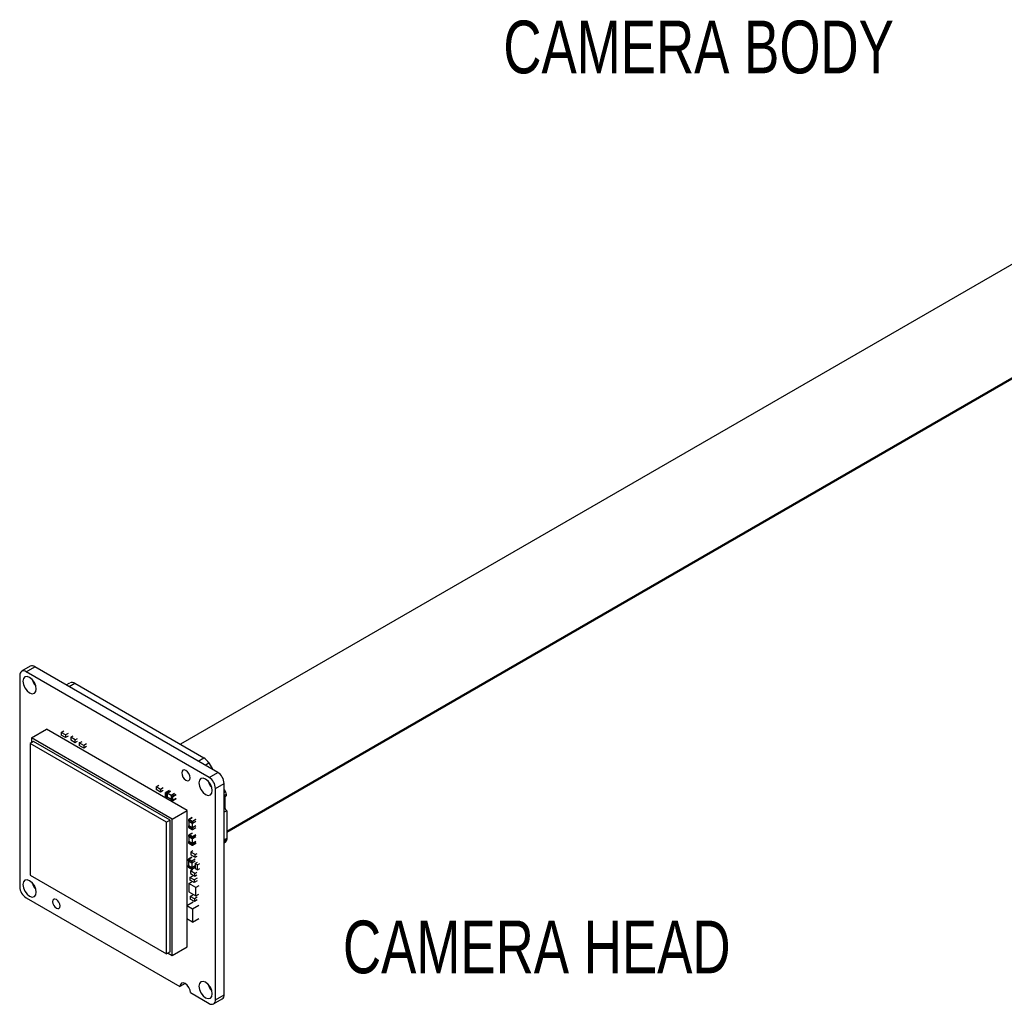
# Model space of a CAD drawing. Header units: millimetres. Extents: x 5 to 274, y 4 to 211.
# Tile 8 of 10: x 189 to 239, y 121 to 170. Entities that reach past the tile are written whole.
import ezdxf

# ---------------------------------------------------------------- set-up
doc = ezdxf.new("R2010")
doc.units = ezdxf.units.MM
doc.styles.add('SLDTEXTSTYLE0', font='TXT', dxfattribs={"width": 0.75})

msp = doc.modelspace()

# ---------------------------------------------------------------- linework, layer by layer
at = {"color": 7, "linetype": 'Continuous', "lineweight": 25}
for p, q in [((244.087, 160.951), (197.317, 133.951)), ((249.037, 158.094), (199.637, 129.576)), ((249.037, 158.043), (199.637, 129.525)), ((189.773, 137.866), (189.338, 137.615)), ((189.563, 137.593), (189.998, 137.844)), ((198.756, 132.286), (189.563, 137.593)), ((199.191, 132.537), (189.998, 137.844)), ((189.245, 137.409), (189.245, 126.794)), ((191.583, 136.929), (191.768, 137.035)), ((192.018, 137.011), (198.488, 133.276)), ((189.834, 134.279), (190.583, 134.712)), ((197.654, 130.63), (190.583, 134.712)), ((191.317, 134.545), (191.459, 134.627)), ((191.317, 134.545), (191.317, 134.411)), ((191.54, 134.417), (191.317, 134.545)), ((191.681, 134.498), (191.54, 134.417)), ((189.94, 134.095), (189.763, 133.993)), ((189.763, 133.993), (189.763, 127.379)), ((196.622, 130.034), (189.763, 133.993)), ((196.905, 130.197), (189.834, 134.279)), ((189.834, 134.279), (189.834, 134.034)), ((196.799, 130.136), (189.94, 134.095)), ((191.54, 134.282), (191.317, 134.411)), ((191.54, 134.417), (191.54, 134.282)), ((191.681, 134.364), (191.54, 134.282)), ((191.918, 134.361), (191.812, 134.3)), ((191.812, 134.3), (191.812, 134.166)), ((192.035, 134.172), (191.812, 134.3)), ((191.812, 134.166), (192.035, 134.037)), ((192.035, 134.172), (192.141, 134.233)), ((192.035, 134.037), (192.035, 134.172)), ((192.035, 134.037), (192.141, 134.099)), ((192.237, 134.014), (192.378, 134.096)), ((192.237, 134.014), (192.237, 133.88)), ((192.459, 133.886), (192.237, 134.014)), ((192.459, 133.752), (192.237, 133.88)), ((192.6, 133.968), (192.459, 133.886)), ((192.459, 133.886), (192.459, 133.752)), ((192.6, 133.833), (192.459, 133.752)), ((198.738, 133.012), (198.923, 132.692)), ((198.756, 132.286), (199.191, 132.537)), ((196.09, 131.81), (196.232, 131.892)), ((196.09, 131.81), (196.09, 131.676)), ((196.313, 131.682), (196.09, 131.81)), ((196.313, 131.547), (196.09, 131.676)), ((196.454, 131.763), (196.313, 131.682)), ((196.313, 131.682), (196.313, 131.547)), ((196.454, 131.629), (196.313, 131.547)), ((196.57, 131.529), (196.57, 131.333)), ((196.571, 131.527), (196.638, 131.488)), ((196.571, 131.331), (196.571, 131.527)), ((196.742, 131.631), (196.572, 131.533)), ((196.642, 131.494), (196.575, 131.533)), ((196.642, 131.494), (196.811, 131.592)), ((196.811, 131.588), (196.642, 131.49)), ((199.074, 131.735), (199.509, 131.986)), ((199.074, 121.12), (199.074, 131.735)), ((199.509, 121.371), (199.509, 131.986)), ((199.509, 131.677), (199.571, 131.569)), ((199.571, 131.569), (199.509, 131.533)), ((199.575, 131.556), (199.509, 131.518)), ((199.571, 131.569), (199.575, 131.556)), ((199.575, 131.556), (199.606, 131.421)), ((196.638, 131.292), (196.571, 131.331)), ((196.572, 131.329), (196.639, 131.29)), ((196.638, 131.292), (196.638, 131.488)), ((196.642, 131.49), (196.642, 131.294)), ((196.851, 131.369), (196.642, 131.49)), ((196.85, 131.174), (196.642, 131.294)), ((196.645, 131.292), (196.642, 131.29)), ((196.85, 131.366), (196.917, 131.327)), ((196.85, 131.366), (196.85, 131.17)), ((196.917, 131.131), (196.85, 131.17)), ((196.851, 131.167), (196.919, 131.128)), ((197.023, 131.47), (196.854, 131.372)), ((196.921, 131.333), (196.854, 131.372)), ((196.917, 131.327), (196.917, 131.131)), ((196.924, 131.128), (197.093, 131.226)), ((196.925, 131.131), (196.925, 131.327)), ((199.606, 131.421), (199.509, 131.364)), ((199.509, 131.291), (199.617, 131.353)), ((199.549, 131.293), (199.549, 130.762)), ((199.606, 131.421), (199.617, 131.353)), ((196.905, 130.197), (197.654, 130.63)), ((197.654, 125.842), (197.654, 130.63)), ((199.637, 130.609), (199.509, 130.535)), ((199.637, 130.609), (199.637, 129.225)), ((196.799, 130.136), (196.622, 130.034)), ((196.622, 123.42), (196.622, 130.034)), ((196.799, 123.522), (196.799, 130.136)), ((196.905, 123.338), (196.905, 130.197)), ((197.736, 130.172), (197.736, 130.095)), ((197.738, 130.17), (197.907, 130.072)), ((197.738, 130.093), (197.738, 130.17)), ((197.738, 130.093), (197.907, 129.995)), ((197.908, 130.274), (197.739, 130.177)), ((197.911, 130.078), (197.741, 130.176)), ((197.741, 130.091), (197.741, 129.85)), ((197.907, 130.072), (197.907, 129.995)), ((197.915, 129.995), (198.084, 130.092)), ((197.915, 130.072), (197.915, 129.995)), ((197.736, 129.85), (197.736, 129.772)), ((197.738, 129.852), (197.741, 129.854)), ((197.907, 129.75), (197.738, 129.848)), ((197.738, 129.77), (197.738, 129.848)), ((197.907, 129.672), (197.738, 129.77)), ((197.739, 129.768), (197.909, 129.67)), ((197.741, 129.85), (197.911, 129.752)), ((197.907, 129.75), (197.907, 129.672)), ((197.911, 129.994), (197.911, 129.752)), ((197.911, 129.752), (198.081, 129.85)), ((197.914, 129.67), (198.083, 129.768)), ((198.084, 129.848), (197.915, 129.75)), ((197.915, 129.672), (197.915, 129.75)), ((197.739, 129.392), (197.739, 129.315)), ((197.739, 129.07), (197.739, 128.992)), ((197.74, 129.39), (197.91, 129.292)), ((197.74, 129.313), (197.74, 129.39)), ((197.74, 129.313), (197.91, 129.215)), ((197.74, 129.072), (197.744, 129.074)), ((197.91, 128.97), (197.74, 129.068)), ((197.74, 128.99), (197.74, 129.068)), ((197.911, 129.494), (197.741, 129.397)), ((197.913, 129.298), (197.744, 129.396)), ((197.744, 129.07), (197.744, 129.311)), ((197.744, 129.07), (197.913, 128.972)), ((197.91, 129.292), (197.91, 129.215)), ((197.913, 128.972), (197.913, 129.214)), ((197.913, 128.972), (198.083, 129.07)), ((197.917, 129.215), (198.086, 129.313)), ((197.917, 129.215), (197.917, 129.292)), ((198.086, 129.068), (197.917, 128.97)), ((199.637, 129.184), (199.509, 129.11)), ((199.623, 129.113), (199.509, 129.048)), ((199.597, 129.054), (199.509, 129.004)), ((199.597, 129.054), (199.558, 129.01)), ((199.623, 129.113), (199.597, 129.054)), ((199.637, 129.184), (199.623, 129.113)), ((199.637, 129.225), (199.637, 129.184)), ((197.91, 128.892), (197.74, 128.99)), ((197.741, 128.988), (197.911, 128.89)), ((197.937, 128.599), (197.832, 128.538)), ((197.91, 128.97), (197.91, 128.892)), ((197.916, 128.89), (198.085, 128.988)), ((197.917, 128.892), (197.917, 128.97)), ((199.558, 129.01), (199.509, 128.981)), ((197.71, 128.175), (197.71, 128.097)), ((197.711, 128.173), (197.881, 128.075)), ((197.711, 128.095), (197.711, 128.173)), ((197.711, 128.095), (197.881, 127.997)), ((197.882, 128.277), (197.712, 128.179)), ((197.885, 128.081), (197.715, 128.179)), ((197.715, 128.093), (197.715, 127.852)), ((198.054, 128.41), (197.832, 128.538)), ((197.832, 128.538), (197.832, 128.404)), ((197.832, 128.404), (198.054, 128.275)), ((197.881, 128.075), (197.881, 127.997)), ((197.888, 127.997), (198.058, 128.095)), ((197.888, 128.075), (197.888, 127.997)), ((198.054, 128.41), (198.16, 128.471)), ((198.054, 128.275), (198.054, 128.41)), ((198.054, 128.275), (198.16, 128.337)), ((197.71, 127.852), (197.71, 127.775)), ((197.711, 127.854), (197.715, 127.857)), ((197.881, 127.752), (197.711, 127.85)), ((197.711, 127.773), (197.711, 127.85)), ((197.881, 127.675), (197.711, 127.773)), ((197.712, 127.771), (197.882, 127.673)), ((197.715, 127.852), (197.885, 127.754)), ((197.92, 127.65), (197.814, 127.589)), ((198.036, 127.46), (197.814, 127.589)), ((197.814, 127.589), (197.814, 127.455)), ((197.881, 127.752), (197.881, 127.675)), ((197.885, 127.997), (197.885, 127.754)), ((197.885, 127.754), (198.054, 127.852)), ((197.887, 127.673), (198.057, 127.77)), ((198.058, 127.85), (197.888, 127.752)), ((197.888, 127.675), (197.888, 127.752)), ((198.061, 127.968), (198.167, 128.029)), ((198.061, 127.968), (198.061, 127.711)), ((198.178, 127.9), (198.061, 127.968)), ((198.061, 127.711), (198.178, 127.644)), ((198.178, 127.9), (198.284, 127.961)), ((198.178, 127.644), (198.178, 127.9)), ((198.178, 127.644), (198.284, 127.705)), ((189.763, 127.379), (196.622, 123.42)), ((197.787, 127.267), (197.929, 127.349)), ((198.01, 127.139), (197.787, 127.267)), ((197.787, 127.267), (197.787, 127.133)), ((198.01, 127.005), (197.787, 127.133)), ((197.814, 127.455), (198.036, 127.326)), ((198.151, 127.221), (198.01, 127.139)), ((198.01, 127.139), (198.01, 127.005)), ((198.151, 127.086), (198.01, 127.005)), ((198.036, 127.46), (198.142, 127.522)), ((198.036, 127.326), (198.036, 127.46)), ((198.036, 127.326), (198.142, 127.387)), ((197.731, 126.955), (197.883, 127.043)), ((198.084, 126.751), (197.731, 126.955)), ((197.731, 126.955), (197.731, 126.547)), ((198.236, 126.839), (198.084, 126.751)), ((198.084, 126.343), (198.084, 126.751)), ((189.563, 126.243), (197.289, 121.783)), ((197.731, 126.547), (198.084, 126.343)), ((197.796, 126.313), (197.937, 126.395)), ((198.019, 126.185), (197.796, 126.313)), ((197.796, 126.313), (197.796, 126.179)), ((198.019, 126.05), (197.796, 126.179)), ((198.16, 126.266), (198.019, 126.185)), ((198.019, 126.185), (198.019, 126.05)), ((198.16, 126.132), (198.019, 126.05)), ((198.084, 126.343), (198.236, 126.431)), ((197.961, 126.019), (197.643, 125.835)), ((197.643, 125.835), (197.643, 125.182)), ((197.925, 125.672), (197.643, 125.835)), ((198.243, 125.856), (197.925, 125.672)), ((197.925, 125.672), (197.925, 125.019)), ((197.925, 125.019), (197.643, 125.182)), ((197.654, 123.771), (197.654, 125.175)), ((197.925, 125.019), (198.243, 125.203)), ((196.905, 123.338), (197.654, 123.771)), ((196.799, 123.522), (196.622, 123.42)), ((196.693, 123.46), (196.905, 123.338)), ((197.554, 121.936), (197.289, 121.783)), ((197.819, 121.477), (198.756, 120.936)), ((198.981, 120.914), (199.416, 121.165)), ((199.074, 121.12), (199.509, 121.371))]:
    msp.add_line(p, q, dxfattribs=at)
at = {"color": 8, "linetype": 'Continuous', "lineweight": 25}
for p, q in [((191.73, 136.844), (192.018, 137.011)), ((198.2, 133.109), (198.488, 133.276)), ((198.553, 132.905), (198.738, 133.012)), ((196.575, 131.533), (196.744, 131.631)), ((197.091, 131.431), (196.921, 131.333)), ((196.925, 131.327), (197.094, 131.425)), ((197.094, 131.229), (196.925, 131.131)), ((199.549, 131.293), (199.509, 131.27)), ((199.509, 130.739), (199.549, 130.762)), ((197.741, 130.176), (197.911, 130.274)), ((198.081, 130.176), (197.911, 130.078)), ((198.084, 130.17), (197.915, 130.072)), ((197.915, 129.672), (198.084, 129.77)), ((197.744, 129.396), (197.913, 129.494)), ((198.083, 129.396), (197.913, 129.298)), ((197.917, 129.292), (198.086, 129.39)), ((199.637, 129.225), (199.509, 129.151)), ((198.086, 128.99), (197.917, 128.892)), ((197.715, 128.179), (197.884, 128.277)), ((198.054, 128.179), (197.885, 128.081)), ((198.058, 128.173), (197.888, 128.075)), ((197.888, 127.675), (198.058, 127.773))]:
    msp.add_line(p, q, dxfattribs=at)
at = {"color": 7, "linetype": 'Continuous', "lineweight": 25, "flags": 128}
for points in [[(190.076, 136.725), (190.05, 136.889), (189.978, 137.056), (189.869, 137.203), (189.74, 137.307), (189.612, 137.352), (189.503, 137.331), (189.43, 137.247), (189.404, 137.113), (189.43, 136.95), (189.503, 136.782), (189.612, 136.635), (189.74, 136.531), (189.869, 136.487), (189.978, 136.508), (190.05, 136.592), (190.076, 136.725)], [(197.801, 132.266), (197.785, 132.369), (197.739, 132.475), (197.67, 132.568), (197.589, 132.633), (197.508, 132.661), (197.439, 132.648), (197.393, 132.595), (197.377, 132.511), (197.393, 132.408), (197.439, 132.302), (197.508, 132.209), (197.589, 132.143), (197.67, 132.115), (197.739, 132.128), (197.785, 132.181), (197.801, 132.266)], [(198.915, 131.623), (198.889, 131.786), (198.817, 131.954), (198.708, 132.101), (198.579, 132.205), (198.45, 132.249), (198.342, 132.228), (198.269, 132.144), (198.243, 132.011), (198.269, 131.847), (198.342, 131.68), (198.45, 131.533), (198.579, 131.429), (198.708, 131.384), (198.817, 131.405), (198.889, 131.489), (198.915, 131.623)], [(199.551, 131.315), (199.55, 131.309), (199.549, 131.293)], [(190.076, 126.519), (190.05, 126.682), (189.978, 126.85), (189.869, 126.997), (189.74, 127.1), (189.612, 127.145), (189.503, 127.124), (189.43, 127.04), (189.404, 126.906), (189.43, 126.743), (189.503, 126.575), (189.612, 126.428), (189.74, 126.325), (189.869, 126.28), (189.978, 126.301), (190.05, 126.385), (190.076, 126.519)], [(191.269, 125.83), (191.255, 125.92), (191.215, 126.013), (191.155, 126.094), (191.084, 126.151), (191.013, 126.176), (190.952, 126.164), (190.912, 126.118), (190.898, 126.044), (190.912, 125.954), (190.952, 125.861), (191.013, 125.78), (191.084, 125.723), (191.155, 125.698), (191.215, 125.71), (191.255, 125.756), (191.269, 125.83)], [(197.819, 121.477), (197.799, 121.606), (197.741, 121.739), (197.655, 121.855), (197.554, 121.936), (197.452, 121.972), (197.366, 121.955), (197.309, 121.889), (197.289, 121.783)], [(198.915, 121.416), (198.889, 121.579), (198.817, 121.747), (198.708, 121.894), (198.579, 121.998), (198.45, 122.042), (198.342, 122.021), (198.269, 121.938), (198.243, 121.804), (198.269, 121.641), (198.342, 121.473), (198.45, 121.326), (198.579, 121.222), (198.708, 121.177), (198.817, 121.199), (198.889, 121.282), (198.915, 121.416)]]:
    msp.add_lwpolyline(points, dxfattribs=at)
at = {"color": 7, "linetype": 'Continuous', "lineweight": 25}
for centre, radius, start, end in [((189.439, 137.441), 0.197, 50.7967, 189.214), ((189.866, 137.66), 0.226, 54.3824, 114.3071), ((190.618, 137.426), 0.786, 195.921, 224.0736), ((191.872, 136.806), 0.251, 54.3818, 114.314), ((198.106, 132.664), 0.721, 28.8556, 58.0453), ((198.818, 131.955), 0.692, 2.6055, 57.3945), ((199.457, 132.323), 0.786, 195.921, 224.0736), ((198.383, 131.704), 0.692, 2.6055, 57.3945), ((196.572, 131.529), 0.00251, 185.6948, 245.6253), ((196.579, 131.526), 0.00768, 122.6055, 177.3945), ((196.573, 131.531), 0.00251, 54.3818, 114.314), ((196.575, 131.332), 0.00461, 144.8183, 233.6486), ((196.572, 131.333), 0.00251, 185.6948, 245.6253), ((196.646, 131.488), 0.00768, 122.6055, 177.3945), ((196.64, 131.292), 0.00218, 170.786, 309.2033), ((196.858, 131.365), 0.00768, 122.6055, 177.3945), ((196.853, 131.169), 0.00252, 174.3796, 234.302), ((196.925, 131.326), 0.00768, 122.6055, 177.3945), ((196.921, 131.334), 0.00769, 242.6097, 297.3903), ((196.921, 131.138), 0.00769, 242.6097, 297.3903), ((196.92, 131.133), 0.00461, 246.3568, 335.1871), ((196.917, 131.326), 0.00768, 2.6055, 57.3945), ((196.922, 131.13), 0.00209, 255.1767, 11.4129), ((199.741, 130.771), 0.192, 182.6078, 237.3643), ((197.741, 130.172), 0.00461, 84.8174, 173.6487), ((197.739, 130.095), 0.00251, 185.6948, 245.6253), ((197.745, 130.17), 0.00768, 122.6055, 177.3945), ((197.74, 130.174), 0.00251, 54.3818, 114.314), ((197.915, 130.072), 0.00768, 122.6055, 177.3945), ((197.911, 130.079), 0.00769, 242.6097, 297.3903), ((197.907, 130.072), 0.00768, 2.6055, 57.3945), ((197.739, 129.85), 0.00218, 110.7834, 249.2166), ((197.741, 129.773), 0.00461, 186.3513, 275.1826), ((197.74, 129.77), 0.00252, 174.3796, 234.302), ((197.911, 130.001), 0.00769, 242.6097, 297.3903), ((197.911, 129.756), 0.00769, 242.6097, 297.3903), ((197.911, 129.679), 0.00769, 242.6097, 297.3903), ((197.91, 129.672), 0.00218, 170.786, 309.2033), ((197.912, 129.672), 0.00218, 230.7967, 9.214), ((197.743, 129.392), 0.00461, 84.8174, 173.6487), ((197.741, 129.315), 0.00251, 185.6948, 245.6253), ((197.741, 129.07), 0.00218, 110.7834, 249.2166), ((197.748, 129.39), 0.00768, 122.6055, 177.3945), ((197.742, 129.394), 0.00251, 54.3818, 114.314), ((197.917, 129.292), 0.00768, 122.6055, 177.3945), ((197.913, 129.299), 0.00769, 242.6097, 297.3903), ((197.913, 129.221), 0.00769, 242.6097, 297.3903), ((197.909, 129.292), 0.00768, 2.6055, 57.3945), ((197.743, 128.993), 0.00461, 186.3513, 275.1826), ((197.743, 128.99), 0.00252, 174.3796, 234.302), ((197.913, 128.977), 0.00769, 242.6097, 297.3903), ((197.913, 128.899), 0.00769, 242.6097, 297.3903), ((197.912, 128.892), 0.00218, 170.786, 309.2033), ((197.915, 128.892), 0.00218, 230.7967, 9.214), ((197.714, 128.174), 0.00461, 84.8174, 173.6487), ((197.712, 128.098), 0.00251, 185.6948, 245.6253), ((197.719, 128.173), 0.00768, 122.6055, 177.3945), ((197.713, 128.177), 0.00251, 54.3818, 114.314), ((197.889, 128.075), 0.00768, 122.6055, 177.3945), ((197.885, 128.082), 0.00769, 242.6097, 297.3903), ((197.88, 128.075), 0.00768, 2.6055, 57.3945), ((197.712, 127.852), 0.00218, 110.7834, 249.2166), ((197.714, 127.775), 0.00461, 186.3513, 275.1826), ((197.714, 127.773), 0.00252, 174.3796, 234.302), ((197.885, 128.004), 0.00769, 242.6097, 297.3903), ((197.885, 127.759), 0.00769, 242.6097, 297.3903), ((197.885, 127.682), 0.00769, 242.6097, 297.3903), ((197.883, 127.675), 0.00218, 170.786, 309.2033), ((197.886, 127.675), 0.00218, 230.7967, 9.214), ((189.936, 126.826), 0.692, 182.6055, 237.3945), ((190.618, 127.219), 0.786, 195.921, 224.0736), ((199.457, 122.117), 0.786, 195.921, 224.0736), ((199.288, 121.347), 0.222, 305.0133, 6.2988), ((198.88, 121.089), 0.197, 230.7967, 9.214)]:
    msp.add_arc(centre, radius, start, end, dxfattribs=at)
at = {"color": 8, "linetype": 'Continuous', "lineweight": 25}
for centre, radius, start, end in [((196.573, 131.331), 0.00252, 174.3796, 234.302), ((196.92, 131.131), 0.00252, 174.3796, 234.302), ((197.739, 130.172), 0.00251, 185.6948, 245.6253), ((197.739, 129.772), 0.00251, 185.6948, 245.6253), ((197.741, 129.393), 0.00251, 185.6948, 245.6253), ((197.741, 128.992), 0.00251, 185.6948, 245.6253), ((197.712, 128.175), 0.00251, 185.6948, 245.6253), ((197.712, 127.775), 0.00251, 185.6948, 245.6253)]:
    msp.add_arc(centre, radius, start, end, dxfattribs=at)

# ---------------------------------------------------------------- texts
at = {"color": 7, "linetype": 'Continuous', "lineweight": 0, "char_height": 2.64583, "attachment_point": 1, "style": 'SLDTEXTSTYLE0'}
for s, insert in [('CAMERA BODY', (213.527, 170.288)), ('CAMERA HEAD', (205.474, 125.096))]:
    msp.add_mtext(s, dxfattribs=dict(at, insert=insert))

doc.saveas('drawing.dxf')
